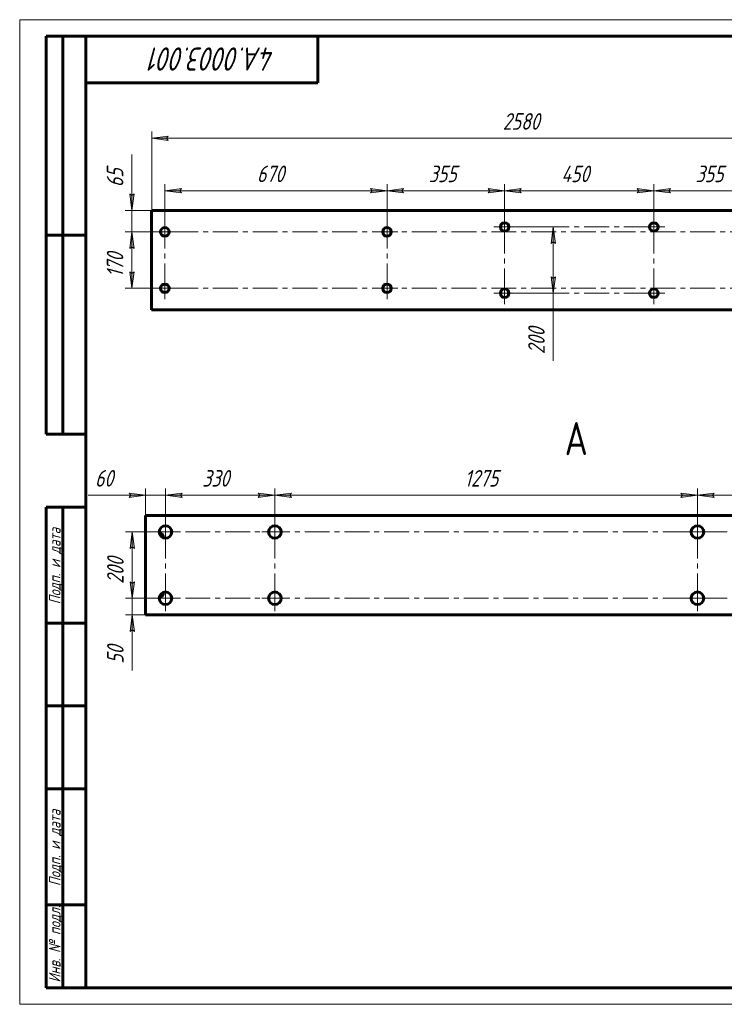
# Model space of a CAD drawing. Header units: millimetres. Extents: x 0 to 420, y 0 to 297.
# Tile 1 of 2: x 0 to 213, y 0 to 297. Entities that reach past the tile are written whole.
import ezdxf

# ---------------------------------------------------------------- set-up
doc = ezdxf.new("R2010")
doc.units = ezdxf.units.MM
for name, pattern in [('K5LT_AXLED', [12, 7.5, -1.5, 1.5, -1.5]), ('K5LT_BASIC', [0]), ('K5LT_THIN', [0])]:
    doc.linetypes.add(name, pattern=pattern)
doc.layers.add('Системный слой', color=7, linetype='Continuous')
doc.layers.add('Системный слой (1)', color=7, linetype='Continuous', true_color=0x6c6c6c)
doc.styles.add('KDIMTEXTSTYLE', font='GOST_AU.SHX', dxfattribs={"width": 0.96, "oblique": 15, "height": 5})
doc.styles.add('KTEXTSTYLE', font='GOST_AU.SHX', dxfattribs={"width": 0.96, "height": 5})
doc.dimstyles.new('KDIMSTYLE (0.10)', dxfattribs={"dimtxt": 5, "dimasz": 1, "dimexe": 2, "dimexo": 0, "dimgap": 1, "dimtad": 1, "dimlfac": 10, "dimtxsty": 'KDIMTEXTSTYLE', "dimsah": 1, "dimcen": 0, "dimdle": 1, "dimadec": 0, "dimazin": 0, "dimtfac": 0.667, "dimtmove": 0, "dimatfit": 3, "dimfxl": 1, "dimtvp": 1, "dimtolj": 1, "dimtzin": 0, "dimarcsym": 0})

# ---------------------------------------------------------------- blocks, each defined once
blk = doc.blocks.new('D0')
at = {"layer": 'Системный слой (1)'}
for points in [[(161, 234.47), (160.34, 229.47), (161, 229.97), (161.65, 229.47)], [(161.65, 219.47), (161, 218.97), (160.34, 219.47), (161, 214.47)]]:
    blk.add_hatch(color=7, dxfattribs=at).paths.add_polyline_path(points)
at = {"layer": 'Системный слой (1)', "color": 7, "linetype": 'K5LT_THIN', "lineweight": 18}
for p, q in [((146.32, 234.47), (163, 234.47)), ((160.34, 229.47), (161, 234.47)), ((161, 234.47), (161.65, 229.47)), ((161, 234.47), (161, 214.47)), ((161, 229.97), (160.34, 229.47)), ((161.65, 229.47), (161, 229.97)), ((161, 214.47), (160.34, 219.47)), ((160.34, 219.47), (161, 218.97)), ((161, 218.97), (161.65, 219.47)), ((161.65, 219.47), (161, 214.47)), ((146.32, 214.47), (163, 214.47)), ((161, 214.47), (161, 209.47))]:
    blk.add_line(p, q, dxfattribs=at)
blk.add_wipeout([(160, 196.13), (152.61, 196.13), (152.61, 207.02), (160, 207.02)]).dxf.layer = 'Системный слой (1)'
blk.add_line((161, 209.47), (161, 194.13), dxfattribs=at)
at = {"layer": 'Системный слой (1)', "color": 7, "insert": (153.41, 196.13), "char_height": 5, "attachment_point": 1, "rotation": 90, "style": 'KTEXTSTYLE'}
blk.add_mtext('\\H5.0;\\W1.000;\\Q15;\\Q15;\\W0.965;200', dxfattribs=at)
blk = doc.blocks.new('KDIMARROW_01')
at = {"layer": 'Системный слой'}
blk.add_hatch(color=0, dxfattribs=at).paths.add_polyline_path([(0, 0), (-5, 0.66), (-4.5, 0), (-5, -0.66)])
at = {"layer": 'Системный слой', "color": 0, "linetype": 'K5LT_THIN', "lineweight": 18}
for p, q in [((-4.5, 0), (-5, 0.66)), ((-5, 0.66), (0, 0)), ((0, 0), (-5, -0.66)), ((-5, -0.66), (-4.5, 0)), ((0, 0), (-1, 0))]:
    blk.add_line(p, q, dxfattribs=at)
blk = doc.blocks.new('D1')
at = {"layer": 'Системный слой (1)', "color": 7, "linetype": 'K5LT_THIN', "lineweight": 18}
for p, q in [((43.82, 232.97), (31.86, 232.97)), ((43.82, 215.97), (31.86, 215.97))]:
    blk.add_line(p, q, dxfattribs=at)
blk.add_wipeout([(32.86, 219.33), (25.48, 219.33), (25.48, 229.2), (32.86, 229.2)]).dxf.layer = 'Системный слой (1)'
at = {"layer": 'Системный слой (1)'}
for points in [[(33.86, 232.97), (33.21, 227.97), (33.86, 228.47), (34.52, 227.97)], [(33.86, 220.47), (33.21, 220.97), (33.86, 215.97), (34.52, 220.97)]]:
    blk.add_hatch(color=7, dxfattribs=at).paths.add_polyline_path(points)
at = {"layer": 'Системный слой (1)', "color": 7, "linetype": 'K5LT_THIN', "lineweight": 18}
for p, q in [((33.21, 227.97), (33.86, 232.97)), ((33.86, 232.97), (34.52, 227.97)), ((33.86, 232.97), (33.86, 215.97)), ((33.86, 228.47), (33.21, 227.97)), ((34.52, 227.97), (33.86, 228.47)), ((33.86, 215.97), (33.21, 220.97)), ((33.21, 220.97), (33.86, 220.47)), ((33.86, 220.47), (34.52, 220.97)), ((34.52, 220.97), (33.86, 215.97))]:
    blk.add_line(p, q, dxfattribs=at)
at = {"layer": 'Системный слой (1)', "color": 7, "insert": (26.28, 219.33), "char_height": 5, "attachment_point": 1, "rotation": 90, "style": 'KTEXTSTYLE'}
blk.add_mtext('\\H5.0;\\W1.000;\\Q15;\\Q15;\\W0.965;170', dxfattribs=at)
blk = doc.blocks.new('D2')
at = {"layer": 'Системный слой (1)'}
for points in [[(48.82, 246.06), (43.82, 245.4), (48.82, 244.74), (48.32, 245.4)], [(110.82, 245.4), (105.82, 246.06), (106.32, 245.4), (105.82, 244.74)]]:
    blk.add_hatch(color=7, dxfattribs=at).paths.add_polyline_path(points)
at = {"layer": 'Системный слой (1)', "color": 7, "linetype": 'K5LT_THIN', "lineweight": 18}
for p, q in [((43.82, 232.97), (43.82, 247.4)), ((110.82, 232.97), (110.82, 247.4)), ((43.82, 245.4), (48.82, 246.06)), ((48.82, 244.74), (43.82, 245.4)), ((48.82, 246.06), (48.32, 245.4)), ((48.32, 245.4), (48.82, 244.74)), ((106.32, 245.4), (105.82, 246.06)), ((105.82, 246.06), (110.82, 245.4)), ((110.82, 245.4), (105.82, 244.74)), ((105.82, 244.74), (106.32, 245.4))]:
    blk.add_line(p, q, dxfattribs=at)
blk.add_wipeout([(71.58, 246.4), (71.58, 253.78), (82.6, 253.78), (82.6, 246.4)]).dxf.layer = 'Системный слой (1)'
blk.add_line((43.82, 245.4), (110.82, 245.4), dxfattribs=at)
at = {"layer": 'Системный слой (1)', "color": 7, "insert": (71.58, 252.99), "char_height": 5, "attachment_point": 1, "style": 'KTEXTSTYLE'}
blk.add_mtext('\\H5.0;\\W1.000;\\Q15;\\Q15;\\W0.965;670', dxfattribs=at)
blk = doc.blocks.new('D3')
at = {"layer": 'Системный слой (1)'}
for points in [[(115.82, 246.06), (110.82, 245.4), (115.82, 244.74), (115.32, 245.4)], [(146.32, 245.4), (141.32, 246.06), (141.82, 245.4), (141.32, 244.74)]]:
    blk.add_hatch(color=7, dxfattribs=at).paths.add_polyline_path(points)
at = {"layer": 'Системный слой (1)', "color": 7, "linetype": 'K5LT_THIN', "lineweight": 18}
for p, q in [((110.82, 232.97), (110.82, 247.4)), ((146.32, 234.47), (146.32, 247.4)), ((110.82, 245.4), (115.82, 246.06)), ((115.82, 244.74), (110.82, 245.4)), ((115.82, 246.06), (115.32, 245.4)), ((115.32, 245.4), (115.82, 244.74)), ((141.82, 245.4), (141.32, 246.06)), ((141.32, 246.06), (146.32, 245.4)), ((146.32, 245.4), (141.32, 244.74)), ((141.32, 244.74), (141.82, 245.4))]:
    blk.add_line(p, q, dxfattribs=at)
blk.add_wipeout([(123.42, 246.4), (123.42, 253.78), (133.3, 253.78), (133.3, 246.4)]).dxf.layer = 'Системный слой (1)'
blk.add_line((146.32, 245.4), (110.82, 245.4), dxfattribs=at)
at = {"layer": 'Системный слой (1)', "color": 7, "insert": (123.42, 252.99), "char_height": 5, "attachment_point": 1, "style": 'KTEXTSTYLE'}
blk.add_mtext('\\H5.0;\\W1.000;\\Q15;\\Q15;\\W0.965;355', dxfattribs=at)
blk = doc.blocks.new('D4')
at = {"layer": 'Системный слой (1)'}
for points in [[(151.32, 246.06), (146.32, 245.4), (151.32, 244.74), (150.82, 245.4)], [(191.32, 245.4), (186.32, 246.06), (186.82, 245.4), (186.32, 244.74)]]:
    blk.add_hatch(color=7, dxfattribs=at).paths.add_polyline_path(points)
at = {"layer": 'Системный слой (1)', "color": 7, "linetype": 'K5LT_THIN', "lineweight": 18}
for p, q in [((146.32, 234.47), (146.32, 247.4)), ((191.32, 234.47), (191.32, 247.4)), ((146.32, 245.4), (151.32, 246.06)), ((151.32, 244.74), (146.32, 245.4)), ((151.32, 246.06), (150.82, 245.4)), ((150.82, 245.4), (151.32, 244.74)), ((186.82, 245.4), (186.32, 246.06)), ((186.32, 246.06), (191.32, 245.4)), ((191.32, 245.4), (186.32, 244.74)), ((186.32, 244.74), (186.82, 245.4))]:
    blk.add_line(p, q, dxfattribs=at)
blk.add_wipeout([(163.41, 246.4), (163.41, 253.78), (173.79, 253.78), (173.79, 246.4)]).dxf.layer = 'Системный слой (1)'
blk.add_line((146.32, 245.4), (191.32, 245.4), dxfattribs=at)
at = {"layer": 'Системный слой (1)', "color": 7, "insert": (163.41, 252.99), "char_height": 5, "attachment_point": 1, "style": 'KTEXTSTYLE'}
blk.add_mtext('\\H5.0;\\W1.000;\\Q15;\\Q15;\\W0.965;450', dxfattribs=at)
blk = doc.blocks.new('D5')
at = {"layer": 'Системный слой (1)'}
for points in [[(196.32, 246.06), (191.32, 245.4), (196.32, 244.74), (195.82, 245.4)], [(226.82, 245.4), (221.82, 246.06), (222.32, 245.4), (221.82, 244.74)]]:
    blk.add_hatch(color=7, dxfattribs=at).paths.add_polyline_path(points)
at = {"layer": 'Системный слой (1)', "color": 7, "linetype": 'K5LT_THIN', "lineweight": 18}
for p, q in [((191.32, 234.47), (191.32, 247.4)), ((226.82, 232.97), (226.82, 247.4)), ((191.32, 245.4), (196.32, 246.06)), ((196.32, 244.74), (191.32, 245.4)), ((196.32, 246.06), (195.82, 245.4)), ((195.82, 245.4), (196.32, 244.74)), ((222.32, 245.4), (221.82, 246.06)), ((221.82, 246.06), (226.82, 245.4)), ((226.82, 245.4), (221.82, 244.74)), ((221.82, 244.74), (222.32, 245.4))]:
    blk.add_line(p, q, dxfattribs=at)
blk.add_wipeout([(203.92, 246.4), (203.92, 253.78), (213.8, 253.78), (213.8, 246.4)]).dxf.layer = 'Системный слой (1)'
blk.add_line((226.82, 245.4), (191.32, 245.4), dxfattribs=at)
at = {"layer": 'Системный слой (1)', "color": 7, "insert": (203.92, 252.99), "char_height": 5, "attachment_point": 1, "style": 'KTEXTSTYLE'}
blk.add_mtext('\\H5.0;\\W1.000;\\Q15;\\Q15;\\W0.965;355', dxfattribs=at)
blk = doc.blocks.new('D7')
at = {"layer": 'Системный слой (1)'}
for points in [[(33.86, 243.97), (33.21, 244.47), (33.86, 239.47), (34.52, 244.47)], [(33.86, 232.97), (33.21, 227.97), (33.86, 228.47), (34.52, 227.97)]]:
    blk.add_hatch(color=7, dxfattribs=at).paths.add_polyline_path(points)
at = {"layer": 'Системный слой (1)', "color": 7, "linetype": 'K5LT_THIN', "lineweight": 18}
for p, q in [((33.86, 243.97), (33.21, 244.47)), ((33.21, 244.47), (33.86, 239.47)), ((33.86, 239.47), (33.86, 244.48)), ((33.86, 239.47), (34.52, 244.47)), ((34.52, 244.47), (33.86, 243.97)), ((39.82, 239.47), (31.86, 239.47)), ((33.86, 239.47), (33.86, 232.97)), ((43.82, 232.97), (31.86, 232.97)), ((33.86, 232.97), (33.21, 227.97)), ((34.52, 227.97), (33.86, 232.97)), ((33.86, 232.97), (33.86, 225.97)), ((33.21, 227.97), (33.86, 228.47)), ((33.86, 228.47), (34.52, 227.97))]:
    blk.add_line(p, q, dxfattribs=at)
blk.add_wipeout([(32.86, 246.48), (25.48, 246.48), (25.48, 254.06), (32.86, 254.06)]).dxf.layer = 'Системный слой (1)'
for p, q in [((33.86, 244.48), (33.86, 256.38)), ((33.86, 239.47), (33.86, 246.47))]:
    blk.add_line(p, q, dxfattribs=at)
at = {"layer": 'Системный слой (1)', "color": 7, "insert": (26.28, 246.48), "char_height": 5, "attachment_point": 1, "rotation": 90, "style": 'KTEXTSTYLE'}
blk.add_mtext('\\H5.0;\\W1.000;\\Q15;\\Q15;\\W0.965;65', dxfattribs=at)
blk = doc.blocks.new('D9')
at = {"layer": 'Системный слой (1)'}
for points in [[(44.82, 261.88), (39.82, 261.23), (44.82, 260.57), (44.32, 261.23)], [(297.82, 261.23), (292.82, 261.88), (293.32, 261.23), (292.82, 260.57)]]:
    blk.add_hatch(color=7, dxfattribs=at).paths.add_polyline_path(points)
at = {"layer": 'Системный слой (1)', "color": 7, "linetype": 'K5LT_THIN', "lineweight": 18}
for p, q in [((39.82, 239.47), (39.82, 263.23)), ((39.82, 261.23), (44.82, 261.88)), ((44.82, 261.88), (44.32, 261.23)), ((293.32, 261.23), (292.82, 261.88)), ((292.82, 261.88), (297.82, 261.23)), ((297.82, 239.47), (297.82, 263.23)), ((44.82, 260.57), (39.82, 261.23)), ((44.32, 261.23), (44.82, 260.57)), ((297.82, 261.23), (292.82, 260.57)), ((292.82, 260.57), (293.32, 261.23))]:
    blk.add_line(p, q, dxfattribs=at)
blk.add_wipeout([(145.75, 262.23), (145.75, 269.61), (159.31, 269.61), (159.31, 262.23)]).dxf.layer = 'Системный слой (1)'
blk.add_line((297.82, 261.23), (39.82, 261.23), dxfattribs=at)
at = {"layer": 'Системный слой (1)', "color": 7, "insert": (145.75, 268.81), "char_height": 5, "attachment_point": 1, "style": 'KTEXTSTYLE'}
blk.add_mtext('\\H5.0;\\W1.000;\\Q15;\\Q15;\\W0.965;2580', dxfattribs=at)
blk = doc.blocks.new('U0')
at = {"layer": 'Системный слой (1)', "color": 30, "linetype": 'K5LT_AXLED', "lineweight": 18, "true_color": 0xff8000}
for q in [(191.32, 235.17), (188.02, 214.47), (191.32, 211.17), (194.62, 214.47)]:
    blk.add_line((191.32, 214.47), q, dxfattribs=at)
blk = doc.blocks.new('U1')
at = {"layer": 'Системный слой (1)', "color": 30, "linetype": 'K5LT_AXLED', "lineweight": 18, "true_color": 0xff8000}
for q in [(146.32, 235.17), (143.02, 214.47), (146.32, 211.17), (192.02, 214.47)]:
    blk.add_line((146.32, 214.47), q, dxfattribs=at)
blk = doc.blocks.new('U2')
at = {"layer": 'Системный слой (1)', "color": 30, "linetype": 'K5LT_AXLED', "lineweight": 18, "true_color": 0xff8000}
for q in [(293.82, 233.67), (41.82, 215.97), (293.82, 212.67), (297.12, 215.97)]:
    blk.add_line((293.82, 215.97), q, dxfattribs=at)
blk = doc.blocks.new('U4')
at = {"layer": 'Системный слой (1)', "color": 30, "linetype": 'K5LT_AXLED', "lineweight": 18, "true_color": 0xff8000}
for q in [(110.82, 234.97), (107.52, 215.97), (110.82, 212.67), (114.12, 215.97)]:
    blk.add_line((110.82, 215.97), q, dxfattribs=at)
blk = doc.blocks.new('U5')
at = {"layer": 'Системный слой (1)', "color": 30, "linetype": 'K5LT_AXLED', "lineweight": 18, "true_color": 0xff8000}
for q in [(43.82, 233.67), (40.52, 215.97), (43.82, 212.67), (47.12, 215.97)]:
    blk.add_line((43.82, 215.97), q, dxfattribs=at)
blk = doc.blocks.new('U6')
at = {"layer": 'Системный слой (1)', "color": 30, "linetype": 'K5LT_AXLED', "lineweight": 18, "true_color": 0xff8000}
for q in [(293.82, 236.27), (41.82, 232.97), (293.82, 229.67), (297.12, 232.97)]:
    blk.add_line((293.82, 232.97), q, dxfattribs=at)
blk = doc.blocks.new('U8')
at = {"layer": 'Системный слой (1)', "color": 30, "linetype": 'K5LT_AXLED', "lineweight": 18, "true_color": 0xff8000}
for q in [(110.82, 236.27), (107.52, 232.97), (110.82, 229.67), (114.12, 232.97)]:
    blk.add_line((110.82, 232.97), q, dxfattribs=at)
blk = doc.blocks.new('U9')
at = {"layer": 'Системный слой (1)', "color": 30, "linetype": 'K5LT_AXLED', "lineweight": 18, "true_color": 0xff8000}
for q in [(43.82, 236.27), (40.52, 232.97), (43.82, 229.67), (47.12, 232.97)]:
    blk.add_line((43.82, 232.97), q, dxfattribs=at)
blk = doc.blocks.new('U10')
at = {"layer": 'Системный слой (1)', "color": 30, "linetype": 'K5LT_AXLED', "lineweight": 18, "true_color": 0xff8000}
for q in [(191.32, 237.77), (188.02, 234.47), (191.32, 231.17), (194.62, 234.47)]:
    blk.add_line((191.32, 234.47), q, dxfattribs=at)
blk = doc.blocks.new('U11')
at = {"layer": 'Системный слой (1)', "color": 30, "linetype": 'K5LT_AXLED', "lineweight": 18, "true_color": 0xff8000}
for q in [(146.32, 237.77), (143.02, 234.47), (146.32, 231.17), (193.32, 234.47)]:
    blk.add_line((146.32, 234.47), q, dxfattribs=at)
blk = doc.blocks.new('D14')
at = {"layer": 'Системный слой (1)', "color": 7, "linetype": 'K5LT_THIN', "lineweight": 18}
for p, q in [((43.99, 142.47), (31.97, 142.47)), ((43.99, 122.47), (31.97, 122.47))]:
    blk.add_line(p, q, dxfattribs=at)
blk.add_wipeout([(32.97, 126.8), (25.59, 126.8), (25.59, 137.69), (32.97, 137.69)]).dxf.layer = 'Системный слой (1)'
at = {"layer": 'Системный слой (1)'}
for points in [[(34.63, 137.47), (33.97, 142.47), (33.31, 137.47), (33.97, 137.97)], [(34.63, 127.47), (33.97, 126.97), (33.31, 127.47), (33.97, 122.47)]]:
    blk.add_hatch(color=7, dxfattribs=at).paths.add_polyline_path(points)
at = {"layer": 'Системный слой (1)', "color": 7, "linetype": 'K5LT_THIN', "lineweight": 18}
for p, q in [((33.31, 137.47), (33.97, 142.47)), ((33.97, 142.47), (34.63, 137.47)), ((33.97, 142.47), (33.97, 122.47)), ((33.97, 137.97), (33.31, 137.47)), ((34.63, 137.47), (33.97, 137.97)), ((33.97, 122.47), (33.31, 127.47)), ((33.31, 127.47), (33.97, 126.97)), ((33.97, 126.97), (34.63, 127.47)), ((34.63, 127.47), (33.97, 122.47))]:
    blk.add_line(p, q, dxfattribs=at)
at = {"layer": 'Системный слой (1)', "color": 7, "insert": (26.38, 126.8), "char_height": 5, "attachment_point": 1, "rotation": 90, "style": 'KTEXTSTYLE'}
blk.add_mtext('\\H5.0;\\W1.000;\\Q15;\\Q15;\\W0.965;200', dxfattribs=at)
blk = doc.blocks.new('D15')
at = {"layer": 'Системный слой (1)'}
for points in [[(37.99, 153.58), (32.99, 154.23), (33.49, 153.58), (32.99, 152.92)], [(48.99, 154.23), (43.99, 153.58), (48.99, 152.92), (48.49, 153.58)]]:
    blk.add_hatch(color=7, dxfattribs=at).paths.add_polyline_path(points)
at = {"layer": 'Системный слой (1)', "color": 7, "linetype": 'K5LT_THIN', "lineweight": 18}
for p, q in [((37.99, 147.47), (37.99, 155.58)), ((43.99, 142.47), (43.99, 155.58)), ((37.99, 153.58), (32.99, 154.23)), ((32.99, 154.23), (33.49, 153.58)), ((33.49, 153.58), (32.99, 152.92)), ((32.99, 152.92), (37.99, 153.58)), ((37.99, 153.58), (33.01, 153.58)), ((37.99, 153.58), (43.99, 153.58)), ((48.99, 154.23), (43.99, 153.58)), ((43.99, 153.58), (48.99, 152.92)), ((43.99, 153.58), (50.99, 153.58)), ((48.49, 153.58), (48.99, 154.23)), ((48.99, 152.92), (48.49, 153.58))]:
    blk.add_line(p, q, dxfattribs=at)
blk.add_wipeout([(22.71, 154.58), (22.71, 161.96), (30.68, 161.96), (30.68, 154.58)]).dxf.layer = 'Системный слой (1)'
for p, q in [((33.01, 153.58), (20.71, 153.58)), ((37.99, 153.58), (30.99, 153.58))]:
    blk.add_line(p, q, dxfattribs=at)
at = {"layer": 'Системный слой (1)', "color": 7, "insert": (22.71, 161.16), "char_height": 5, "attachment_point": 1, "style": 'KTEXTSTYLE'}
blk.add_mtext('\\H5.0;\\W1.000;\\Q15;\\Q15;\\W0.965;60', dxfattribs=at)
blk = doc.blocks.new('D16')
at = {"layer": 'Системный слой (1)'}
for points in [[(48.99, 154.23), (43.99, 153.58), (48.99, 152.92), (48.49, 153.58)], [(76.99, 153.58), (71.99, 154.23), (72.49, 153.58), (71.99, 152.92)]]:
    blk.add_hatch(color=7, dxfattribs=at).paths.add_polyline_path(points)
at = {"layer": 'Системный слой (1)', "color": 7, "linetype": 'K5LT_THIN', "lineweight": 18}
for p, q in [((43.99, 142.47), (43.99, 155.58)), ((76.99, 142.47), (76.99, 155.58)), ((43.99, 153.58), (48.99, 154.23)), ((48.99, 152.92), (43.99, 153.58)), ((48.99, 154.23), (48.49, 153.58)), ((48.49, 153.58), (48.99, 152.92)), ((72.49, 153.58), (71.99, 154.23)), ((71.99, 154.23), (76.99, 153.58)), ((76.99, 153.58), (71.99, 152.92)), ((71.99, 152.92), (72.49, 153.58))]:
    blk.add_line(p, q, dxfattribs=at)
blk.add_wipeout([(55.08, 154.58), (55.08, 161.96), (65.46, 161.96), (65.46, 154.58)]).dxf.layer = 'Системный слой (1)'
blk.add_line((43.99, 153.58), (76.99, 153.58), dxfattribs=at)
at = {"layer": 'Системный слой (1)', "color": 7, "insert": (55.08, 161.16), "char_height": 5, "attachment_point": 1, "style": 'KTEXTSTYLE'}
blk.add_mtext('\\H5.0;\\W1.000;\\Q15;\\Q15;\\W0.965;330', dxfattribs=at)
blk = doc.blocks.new('D17')
at = {"layer": 'Системный слой (1)'}
for points in [[(81.99, 154.23), (76.99, 153.58), (81.99, 152.92), (81.49, 153.58)], [(204.49, 153.58), (199.49, 154.23), (199.99, 153.58), (199.49, 152.92)]]:
    blk.add_hatch(color=7, dxfattribs=at).paths.add_polyline_path(points)
at = {"layer": 'Системный слой (1)', "color": 7, "linetype": 'K5LT_THIN', "lineweight": 18}
for p, q in [((76.99, 142.47), (76.99, 155.58)), ((204.49, 142.47), (204.49, 155.58)), ((76.99, 153.58), (81.99, 154.23)), ((81.99, 152.92), (76.99, 153.58)), ((81.99, 154.23), (81.49, 153.58)), ((81.49, 153.58), (81.99, 152.92)), ((199.99, 153.58), (199.49, 154.23)), ((199.49, 154.23), (204.49, 153.58)), ((204.49, 153.58), (199.49, 152.92)), ((199.49, 152.92), (199.99, 153.58))]:
    blk.add_line(p, q, dxfattribs=at)
blk.add_wipeout([(134.21, 154.58), (134.21, 161.96), (146.75, 161.96), (146.75, 154.58)]).dxf.layer = 'Системный слой (1)'
blk.add_line((204.49, 153.58), (76.99, 153.58), dxfattribs=at)
at = {"layer": 'Системный слой (1)', "color": 7, "insert": (134.21, 161.16), "char_height": 5, "attachment_point": 1, "style": 'KTEXTSTYLE'}
blk.add_mtext('\\H5.0;\\W1.000;\\Q15;\\Q15;\\W0.965;1275', dxfattribs=at)
blk = doc.blocks.new('D18')
at = {"layer": 'Системный слой (1)'}
for points in [[(209.49, 154.23), (204.49, 153.58), (209.49, 152.92), (208.99, 153.58)], [(237.49, 153.58), (232.49, 154.23), (232.99, 153.58), (232.49, 152.92)]]:
    blk.add_hatch(color=7, dxfattribs=at).paths.add_polyline_path(points)
at = {"layer": 'Системный слой (1)', "color": 7, "linetype": 'K5LT_THIN', "lineweight": 18}
for p, q in [((204.49, 142.47), (204.49, 155.58)), ((237.49, 142.47), (237.49, 155.58)), ((204.49, 153.58), (209.49, 154.23)), ((209.49, 152.92), (204.49, 153.58)), ((209.49, 154.23), (208.99, 153.58)), ((208.99, 153.58), (209.49, 152.92)), ((232.99, 153.58), (232.49, 154.23)), ((232.49, 154.23), (237.49, 153.58)), ((237.49, 153.58), (232.49, 152.92)), ((232.49, 152.92), (232.99, 153.58))]:
    blk.add_line(p, q, dxfattribs=at)
blk.add_wipeout([(215.58, 154.58), (215.58, 161.96), (225.96, 161.96), (225.96, 154.58)]).dxf.layer = 'Системный слой (1)'
blk.add_line((204.49, 153.58), (237.49, 153.58), dxfattribs=at)
at = {"layer": 'Системный слой (1)', "color": 7, "insert": (215.58, 161.16), "char_height": 5, "attachment_point": 1, "style": 'KTEXTSTYLE'}
blk.add_mtext('\\H5.0;\\W1.000;\\Q15;\\Q15;\\W0.965;330', dxfattribs=at)
blk = doc.blocks.new('D19')
at = {"layer": 'Системный слой (1)'}
for points in [[(33.97, 126.97), (33.31, 127.47), (33.97, 122.47), (34.63, 127.47)], [(34.63, 112.47), (33.97, 117.47), (33.31, 112.47), (33.97, 112.97)]]:
    blk.add_hatch(color=7, dxfattribs=at).paths.add_polyline_path(points)
at = {"layer": 'Системный слой (1)', "color": 7, "linetype": 'K5LT_THIN', "lineweight": 18}
for p, q in [((33.97, 122.47), (33.97, 129.47)), ((33.97, 126.97), (33.31, 127.47)), ((33.31, 127.47), (33.97, 122.47)), ((33.97, 122.47), (34.63, 127.47)), ((34.63, 127.47), (33.97, 126.97)), ((43.99, 122.47), (31.97, 122.47)), ((33.97, 117.47), (33.97, 122.47)), ((37.99, 117.47), (31.97, 117.47)), ((33.97, 117.47), (33.31, 112.47)), ((34.63, 112.47), (33.97, 117.47)), ((33.97, 117.47), (33.97, 112.47)), ((33.31, 112.47), (33.97, 112.97)), ((33.97, 112.97), (34.63, 112.47))]:
    blk.add_line(p, q, dxfattribs=at)
blk.add_wipeout([(32.97, 102.7), (25.59, 102.7), (25.59, 110.16), (32.97, 110.16)]).dxf.layer = 'Системный слой (1)'
for p, q in [((33.97, 117.47), (33.97, 110.47)), ((33.97, 112.47), (33.97, 100.7))]:
    blk.add_line(p, q, dxfattribs=at)
at = {"layer": 'Системный слой (1)', "color": 7, "insert": (26.38, 102.7), "char_height": 5, "attachment_point": 1, "rotation": 90, "style": 'KTEXTSTYLE'}
blk.add_mtext('\\H5.0;\\W1.000;\\Q15;\\Q15;\\W0.965;50', dxfattribs=at)
blk = doc.blocks.new('U13')
at = {"layer": 'Системный слой (1)', "color": 30, "linetype": 'K5LT_AXLED', "lineweight": 18, "true_color": 0xff8000}
for q in [(237.49, 142.57), (41.99, 122.47), (237.49, 118.57), (241.39, 122.47)]:
    blk.add_line((237.49, 122.47), q, dxfattribs=at)
blk = doc.blocks.new('U14')
at = {"layer": 'Системный слой (1)', "color": 30, "linetype": 'K5LT_AXLED', "lineweight": 18, "true_color": 0xff8000}
for q in [(204.49, 144.47), (200.59, 122.47), (204.49, 118.57), (208.39, 122.47)]:
    blk.add_line((204.49, 122.47), q, dxfattribs=at)
blk = doc.blocks.new('U15')
at = {"layer": 'Системный слой (1)', "color": 30, "linetype": 'K5LT_AXLED', "lineweight": 18, "true_color": 0xff8000}
for q in [(76.99, 142.57), (73.09, 122.47), (76.99, 118.57), (80.89, 122.47)]:
    blk.add_line((76.99, 122.47), q, dxfattribs=at)
blk = doc.blocks.new('U16')
at = {"layer": 'Системный слой (1)', "color": 30, "linetype": 'K5LT_AXLED', "lineweight": 18, "true_color": 0xff8000}
for q in [(43.99, 142.57), (40.09, 122.47), (43.99, 118.57), (47.89, 122.47)]:
    blk.add_line((43.99, 122.47), q, dxfattribs=at)
blk = doc.blocks.new('U17')
at = {"layer": 'Системный слой (1)', "color": 30, "linetype": 'K5LT_AXLED', "lineweight": 18, "true_color": 0xff8000}
for q in [(237.49, 146.37), (40.09, 142.47), (237.49, 138.57), (241.39, 142.47)]:
    blk.add_line((237.49, 142.47), q, dxfattribs=at)
blk = doc.blocks.new('U18')
at = {"layer": 'Системный слой (1)', "color": 30, "linetype": 'K5LT_AXLED', "lineweight": 18, "true_color": 0xff8000}
for q in [(204.49, 146.37), (200.59, 142.47), (204.49, 138.57), (208.39, 142.47)]:
    blk.add_line((204.49, 142.47), q, dxfattribs=at)
blk = doc.blocks.new('U19')
at = {"layer": 'Системный слой (1)', "color": 30, "linetype": 'K5LT_AXLED', "lineweight": 18, "true_color": 0xff8000}
for q in [(76.99, 146.37), (73.09, 142.47), (76.99, 138.57), (80.89, 142.47)]:
    blk.add_line((76.99, 142.47), q, dxfattribs=at)
blk = doc.blocks.new('U20')
at = {"layer": 'Системный слой (1)', "color": 30, "linetype": 'K5LT_AXLED', "lineweight": 18, "true_color": 0xff8000}
for q in [(43.99, 146.37), (40.09, 142.47), (43.99, 138.57), (47.89, 142.47)]:
    blk.add_line((43.99, 142.47), q, dxfattribs=at)
blk = doc.blocks.new('U21')
at = {"color": 7, "linetype": 'K5LT_THIN', "lineweight": 18}
for p, q in [((0, 0), (0, 297)), ((0, 297), (420, 297)), ((420, 0), (0, 0))]:
    blk.add_line(p, q, dxfattribs=at)
at = {"color": 150, "linetype": 'K5LT_BASIC', "lineweight": 60, "true_color": 0x0080ff}
for p, q in [((8, 172), (8, 292)), ((20, 292), (8, 292)), ((13, 172), (13, 292)), ((20, 5), (20, 292)), ((20, 292), (415, 292)), ((90, 292), (90, 278)), ((90, 278), (20, 278)), ((20, 232), (8, 232)), ((20, 172), (8, 172)), ((8, 5), (8, 150)), ((20, 150), (8, 150)), ((13, 5), (13, 150)), ((20, 115), (8, 115)), ((20, 90), (8, 90)), ((20, 65), (8, 65)), ((20, 30), (8, 30)), ((20, 5), (8, 5)), ((415, 5), (20, 5))]:
    blk.add_line(p, q, dxfattribs=at)
at = {"color": 7, "attachment_point": 1, "style": 'KTEXTSTYLE'}
for s, insert, char_height, rotation in [('\\H5.0;\\W1.000;\\Q15;\\Q15;\\W0.965;\\H7.00;4А.0003.001', (77.02, 281.64), 7, 180), ('\\H5.0;\\W1.000;\\Q15;\\Q15;\\W0.965;\\H3.50;Подп. и дата', (8.82, 120.66), 3.5, 90), ('\\H5.0;\\W1.000;\\Q15;\\Q15;\\W0.965;\\H3.50;Подп. и дата', (8.82, 35.66), 3.5, 90), ('\\H5.0;\\W1.000;\\Q15;\\Q15;\\W0.965;\\H3.50;Инв. № подл.', (8.82, 6.57), 3.5, 90)]:
    blk.add_mtext(s, dxfattribs=dict(at, insert=insert, char_height=char_height, rotation=rotation))

msp = doc.modelspace()

# ---------------------------------------------------------------- linework, layer by layer
at = {"layer": 'Системный слой (1)', "color": 150, "linetype": 'K5LT_BASIC', "lineweight": 60, "true_color": 0x0080ff}
for p, q in [((297.8162, 239.47), (39.8162, 239.47)), ((39.8162, 239.47), (39.8162, 209.47)), ((297.8162, 209.47), (39.8162, 209.47)), ((37.9883, 117.47), (37.9883, 147.47)), ((37.9883, 147.47), (295.9883, 147.47)), ((37.9883, 117.47), (295.9883, 117.47))]:
    msp.add_line(p, q, dxfattribs=at)
for centre, radius in [((110.8162, 215.97), 1.3), ((191.3162, 214.47), 1.3), ((76.9883, 122.47), 1.9), ((204.4883, 122.47), 1.9)]:
    msp.add_circle(centre, radius, dxfattribs=at)

# ---------------------------------------------------------------- texts
at = {"layer": 'Системный слой (1)', "color": 7, "insert": (164.4164, 175.645), "char_height": 10, "attachment_point": 1, "style": 'KTEXTSTYLE'}
msp.add_mtext('\\H5.0;\\W1.000;\\Q15;\\Q0;\\W0.965;\\H10.00;{\\c16711680;А}', dxfattribs=at)

# ---------------------------------------------------------------- next in the draw order: dimensions: what is measured, and where the dimension line sits
at = {"layer": 'Системный слой (1)', "color": 7}
for base, p1, p2, picture, middle in [((33.8637063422, 232.9700332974), (43.816186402, 215.9700332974), (43.816186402, 232.9700332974), 'D1', (33.8637063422, 224.4700332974)), ((33.9668846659, 142.4700332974), (43.9882558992, 122.4700332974), (43.9882558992, 142.4700332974), 'D14', (33.9668846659, 132.4700332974))]:
    dim = msp.add_linear_dim(base=base, p1=p1, p2=p2, dimstyle='KDIMSTYLE (0.10)', override={"dimexo": 0, "dimpost": '\\H5.0;\\W0.965;\\Q15;<>', "dimblk1": 'KDIMARROW_01', "dimblk2": 'KDIMARROW_01', "dimse1": 0, "dimse2": 0, "dimclrt": 7, "dimtol": 1, "dimtp": 0, "dimtm": 0, "dimtdec": 5, "dimtolj": 1}, dxfattribs=at)
    dim.commit()
    dim.dimension.update_dxf_attribs({"geometry": picture, "text_midpoint": middle, "dimtype": 160})
dim = msp.add_linear_dim(base=(160.9963, 234.47), p1=(146.3162, 214.47), p2=(146.3162, 234.47), angle=270, dimstyle='KDIMSTYLE (0.10)', override={"dimexo": 0, "dimtoh": 1, "dimpost": '\\H5.0;\\W0.965;\\Q15;<>', "dimblk1": 'KDIMARROW_01', "dimblk2": 'KDIMARROW_01', "dimse1": 0, "dimse2": 0, "dimclrt": 7, "dimtol": 1, "dimtp": 0, "dimtm": 0, "dimtdec": 5, "dimtmove": 1, "dimtolj": 1}, dxfattribs=at)
dim.commit()
dim.dimension.update_dxf_attribs({"geometry": 'D0', "text_midpoint": (160.9963, 201.7975), "dimtype": 160})

# ---------------------------------------------------------------- next in the draw order: linework, layer by layer
at = {"layer": 'Системный слой (1)', "color": 150, "linetype": 'K5LT_BASIC', "lineweight": 60, "true_color": 0x0080ff}
for centre in [(43.8162, 215.97), (146.3162, 214.47)]:
    msp.add_circle(centre, 1.3, dxfattribs=at)

# ---------------------------------------------------------------- next in the draw order: dimensions: what is measured, and where the dimension line sits
at = {"layer": 'Системный слой (1)', "color": 7}
for base, p1, p2, override, picture, middle in [((43.816186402, 245.4017712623), (110.816186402, 232.9700332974), (43.816186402, 232.9700332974), {"dimexo": 0, "dimpost": '\\H5.0;\\W0.965;\\Q15;<>', "dimblk1": 'KDIMARROW_01', "dimblk2": 'KDIMARROW_01', "dimse1": 0, "dimse2": 0, "dimclrt": 7, "dimtol": 1, "dimtp": 0, "dimtm": 0, "dimtdec": 5, "dimtolj": 1}, 'D2', (77.316186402, 245.4017712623)), ((37.9883, 153.5762), (43.9883, 142.47), (37.9883, 147.47), {"dimexo": 0, "dimtoh": 1, "dimpost": '\\H5.0;\\W0.965;\\Q15;<>', "dimblk1": 'KDIMARROW_01', "dimblk2": 'KDIMARROW_01', "dimse1": 0, "dimse2": 0, "dimclrt": 7, "dimtol": 1, "dimtp": 0, "dimtm": 0, "dimtdec": 5, "dimtmove": 1, "dimtolj": 1}, 'D15', (26.8571, 153.5762))]:
    dim = msp.add_linear_dim(base=base, p1=p1, p2=p2, angle=90, dimstyle='KDIMSTYLE (0.10)', override=override, dxfattribs=at)
    dim.commit()
    dim.dimension.update_dxf_attribs({"geometry": picture, "text_midpoint": middle, "dimtype": 160})
dim = msp.add_linear_dim(base=(33.9669, 117.47), p1=(43.9883, 122.47), p2=(37.9883, 117.47), dimstyle='KDIMSTYLE (0.10)', override={"dimexo": 0, "dimtoh": 1, "dimpost": '\\H5.0;\\W0.965;\\Q15;<>', "dimblk1": 'KDIMARROW_01', "dimblk2": 'KDIMARROW_01', "dimse1": 0, "dimse2": 0, "dimclrt": 7, "dimtol": 1, "dimtp": 0, "dimtm": 0, "dimtdec": 5, "dimtmove": 1, "dimtolj": 1}, dxfattribs=at)
dim.commit()
dim.dimension.update_dxf_attribs({"geometry": 'D19', "text_midpoint": (33.9669, 106.5835), "dimtype": 160})

# ---------------------------------------------------------------- next in the draw order: linework, layer by layer
at = {"layer": 'Системный слой (1)', "color": 150, "linetype": 'K5LT_BASIC', "lineweight": 60, "true_color": 0x0080ff}
msp.add_circle((43.9883, 122.47), 1.9, dxfattribs=at)
msp.add_arc((41.9883, 123.97), 1.3, 274.901009, 11.359196, dxfattribs=at)

# ---------------------------------------------------------------- next in the draw order: dimensions: what is measured, and where the dimension line sits
at = {"layer": 'Системный слой (1)', "color": 7}
dim = msp.add_linear_dim(base=(33.8637, 239.47), p1=(43.8162, 232.97), p2=(39.8162, 239.47), dimstyle='KDIMSTYLE (0.10)', override={"dimexo": 0, "dimtoh": 1, "dimpost": '\\H5.0;\\W0.965;\\Q15;<>', "dimblk1": 'KDIMARROW_01', "dimblk2": 'KDIMARROW_01', "dimse1": 0, "dimse2": 0, "dimclrt": 7, "dimtol": 1, "dimtp": 0, "dimtm": 0, "dimtdec": 5, "dimtmove": 1, "dimtolj": 1}, dxfattribs=at)
dim.commit()
dim.dimension.update_dxf_attribs({"geometry": 'D7', "text_midpoint": (33.8637, 250.4277), "dimtype": 160})
for base, p1, p2, picture, middle in [((146.3162, 245.4018), (110.8162, 232.97), (146.3162, 234.47), 'D3', (128.5662, 245.4018)), ((43.9882558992, 153.5762037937), (76.9882558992, 142.4700332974), (43.9882558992, 142.4700332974), 'D16', (60.4882558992, 153.5762037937))]:
    dim = msp.add_linear_dim(base=base, p1=p1, p2=p2, angle=90, dimstyle='KDIMSTYLE (0.10)', override={"dimexo": 0, "dimpost": '\\H5.0;\\W0.965;\\Q15;<>', "dimblk1": 'KDIMARROW_01', "dimblk2": 'KDIMARROW_01', "dimse1": 0, "dimse2": 0, "dimclrt": 7, "dimtol": 1, "dimtp": 0, "dimtm": 0, "dimtdec": 5, "dimtolj": 1}, dxfattribs=at)
    dim.commit()
    dim.dimension.update_dxf_attribs({"geometry": picture, "text_midpoint": middle, "dimtype": 160})

# ---------------------------------------------------------------- next in the draw order: linework, layer by layer
at = {"layer": 'Системный слой (1)', "color": 150, "linetype": 'K5LT_BASIC', "lineweight": 60, "true_color": 0x0080ff}
for centre, radius in [((43.8162, 232.97), 1.3), ((110.8162, 232.97), 1.3), ((43.9883, 142.47), 1.9)]:
    msp.add_circle(centre, radius, dxfattribs=at)
msp.add_arc((41.9883, 140.97), 1.3, 348.640804, 85.098991, dxfattribs=at)

# ---------------------------------------------------------------- next in the draw order: block references
at = {"layer": 'Системный слой (1)'}
for name in ['U9', 'U8', 'U4', 'U5', 'U20', 'U16']:
    msp.add_blockref(name, (0, 0), dxfattribs=at)

# ---------------------------------------------------------------- next in the draw order: dimensions: what is measured, and where the dimension line sits
at = {"layer": 'Системный слой (1)', "color": 7}
for base, p1, p2, picture, middle in [((146.316186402, 245.4017712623), (191.316186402, 234.4700332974), (146.316186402, 234.4700332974), 'D4', (168.816186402, 245.4017712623)), ((204.4882558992, 153.5762037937), (76.9882558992, 142.4700332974), (204.4882558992, 142.4700332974), 'D17', (140.7382558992, 153.5762037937))]:
    dim = msp.add_linear_dim(base=base, p1=p1, p2=p2, angle=90, dimstyle='KDIMSTYLE (0.10)', override={"dimexo": 0, "dimpost": '\\H5.0;\\W0.965;\\Q15;<>', "dimblk1": 'KDIMARROW_01', "dimblk2": 'KDIMARROW_01', "dimse1": 0, "dimse2": 0, "dimclrt": 7, "dimtol": 1, "dimtp": 0, "dimtm": 0, "dimtdec": 5, "dimtolj": 1}, dxfattribs=at)
    dim.commit()
    dim.dimension.update_dxf_attribs({"geometry": picture, "text_midpoint": middle, "dimtype": 160})

# ---------------------------------------------------------------- next in the draw order: linework, layer by layer
at = {"layer": 'Системный слой (1)', "color": 150, "linetype": 'K5LT_BASIC', "lineweight": 60, "true_color": 0x0080ff}
for centre, radius in [((146.3162, 234.47), 1.3), ((76.9883, 142.47), 1.9)]:
    msp.add_circle(centre, radius, dxfattribs=at)

# ---------------------------------------------------------------- next in the draw order: block references
at = {"layer": 'Системный слой (1)'}
for name in ['U19', 'U15']:
    msp.add_blockref(name, (0, 0), dxfattribs=at)

# ---------------------------------------------------------------- next in the draw order: dimensions: what is measured, and where the dimension line sits
at = {"layer": 'Системный слой (1)', "color": 7}
for base, p1, p2, picture, middle in [((226.8162, 245.4018), (191.3162, 234.47), (226.8162, 232.97), 'D5', (209.0662, 245.4018)), ((204.4882558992, 153.5762037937), (237.4882558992, 142.4700332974), (204.4882558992, 142.4700332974), 'D18', (220.9882558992, 153.5762037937))]:
    dim = msp.add_linear_dim(base=base, p1=p1, p2=p2, angle=90, dimstyle='KDIMSTYLE (0.10)', override={"dimexo": 0, "dimpost": '\\H5.0;\\W0.965;\\Q15;<>', "dimblk1": 'KDIMARROW_01', "dimblk2": 'KDIMARROW_01', "dimse1": 0, "dimse2": 0, "dimclrt": 7, "dimtol": 1, "dimtp": 0, "dimtm": 0, "dimtdec": 5, "dimtolj": 1}, dxfattribs=at)
    dim.commit()
    dim.dimension.update_dxf_attribs({"geometry": picture, "text_midpoint": middle, "dimtype": 160})

# ---------------------------------------------------------------- next in the draw order: linework, layer by layer
at = {"layer": 'Системный слой (1)', "color": 150, "linetype": 'K5LT_BASIC', "lineweight": 60, "true_color": 0x0080ff}
for centre, radius in [((191.3162, 234.47), 1.3), ((204.4883, 142.47), 1.9)]:
    msp.add_circle(centre, radius, dxfattribs=at)

# ---------------------------------------------------------------- next in the draw order: block references
at = {"layer": 'Системный слой (1)'}
for name in ['U11', 'U10', 'U6', 'U1', 'U0', 'U2', 'U17', 'U18', 'U13', 'U14']:
    msp.add_blockref(name, (0, 0), dxfattribs=at)

# ---------------------------------------------------------------- next in the draw order: dimensions: what is measured, and where the dimension line sits
at = {"layer": 'Системный слой (1)', "color": 7}
dim = msp.add_linear_dim(base=(297.8162, 261.226), p1=(39.8162, 239.47), p2=(297.8162, 239.47), angle=180, dimstyle='KDIMSTYLE (0.10)', override={"dimexo": 0, "dimpost": '\\H5.0;\\W0.965;\\Q15;<>', "dimblk1": 'KDIMARROW_01', "dimblk2": 'KDIMARROW_01', "dimse1": 0, "dimse2": 0, "dimclrt": 7, "dimtol": 1, "dimtp": 0, "dimtm": 0, "dimtdec": 5, "dimtolj": 1}, dxfattribs=at)
dim.commit()
dim.dimension.update_dxf_attribs({"geometry": 'D9', "text_midpoint": (152.8162, 261.226), "dimtype": 160})

# ---------------------------------------------------------------- next in the draw order: block references
msp.add_blockref('U21', (0, 0))

doc.saveas('drawing.dxf')
